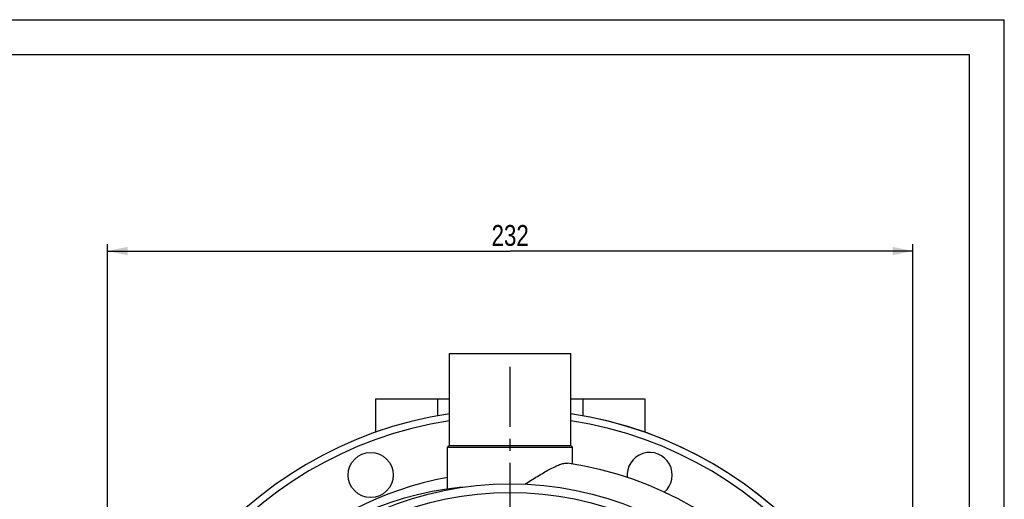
# Model space of a CAD drawing. Header units: millimetres. Extents: x 0 to 841, y 0 to 594.
# Tile 10 of 10: x 556 to 840, y 456 to 594. Entities that reach past the tile are written whole.
import ezdxf

# ---------------------------------------------------------------- set-up
doc = ezdxf.new("R2010")
doc.units = ezdxf.units.MM
doc.header["$LTSCALE"] = 46.2
doc.linetypes.add('CENTER', pattern=[0.6, 0.375, -0.075, 0.075, -0.075])
doc.layers.get('0').update_dxf_attribs({"linetype": 'CONTINUOUS'})
for name, color, linetype in [('ASSI', 7, 'CONTINUOUS'), ('GEOM', 7, 'CONTINUOUS'), ('QUOTE', 7, 'CONTINUOUS')]:
    doc.layers.add(name, color=color, linetype=linetype)
doc.styles.get("Standard").update_dxf_attribs({"font": 'txt', "width": 0.8})
doc.dimstyles.new('DIMSTYLE_1', dxfattribs={"dimtxt": 6, "dimasz": 5.8, "dimexe": 1, "dimexo": 2, "dimgap": 0.75, "dimtad": 1, "dimdec": 3, "dimtxsty": 'Standard', "dimblk": '_FILLED', "dimblk1": '_FILLED', "dimblk2": '_FILLED', "dimcen": 0.09, "dimadec": 3, "dimazin": 2, "dimtp": 0.5, "dimtm": 0.5, "dimtfac": 1, "dimtdec": 3, "dimtofl": 0, "dimtmove": 0, "dimatfit": 3, "dimldrblk": '_FILLED', "dimfxl": 0, "dimtolj": 1, "dimarcsym": 0})

# ---------------------------------------------------------------- blocks, each defined once
blk = doc.blocks.new('_FILLED')
at = {"color": 0, "linetype": 'ByBlock'}
blk.add_solid([(0, 0), (-1, 0.207), (-1, -0.207)], dxfattribs=at)
blk = doc.blocks.new('*D4')
at = {"layer": 'QUOTE', "color": 2, "linetype": 'Continuous'}
for p, q in [((581.69, 369.77), (581.69, 529.32)), ((813.69, 369.77), (813.69, 529.32)), ((581.69, 527.32), (697.69, 527.32)), ((813.69, 527.32), (697.69, 527.32))]:
    blk.add_line(p, q, dxfattribs=at)
at = {"layer": 'QUOTE', "color": 2, "linetype": 'Continuous', "xscale": 5.8, "yscale": 5.8, "zscale": 5.8, "rotation": 180}
blk.add_blockref('_FILLED', (581.69, 527.32), dxfattribs=at)
at = {"layer": 'QUOTE', "color": 2, "linetype": 'Continuous', "xscale": 5.8, "yscale": 5.8, "zscale": 5.8}
blk.add_blockref('_FILLED', (813.69, 527.32), dxfattribs=at)
at = {"layer": 'QUOTE', "color": 2, "linetype": 'Continuous', "insert": (697.69, 534.82), "char_height": 6, "width": 19.8, "attachment_point": 2, "line_spacing_factor": 0.9}
blk.add_mtext('232', dxfattribs=at)

msp = doc.modelspace()

# ---------------------------------------------------------------- linework, layer by layer
at = {"color": 7, "linetype": 'Continuous'}
for p, q in [((0, 594), (840, 594)), ((840, 0), (840, 594)), ((10, 584), (830, 584)), ((830, 10), (830, 584))]:
    msp.add_line(p, q, dxfattribs=at)
at = {"layer": 'ASSI', "color": 7, "linetype": 'Continuous'}
for p, q in [((680.1856, 471.2689), (680.1856, 497.7689)), ((680.1856, 497.7689), (715.1856, 497.7689)), ((715.1856, 471.2689), (715.1856, 497.7689)), ((679.6856, 458.755), (679.6856, 470.7689)), ((715.6856, 465.9321), (715.6856, 470.7689))]:
    msp.add_line(p, q, dxfattribs=at)
at = {"layer": 'ASSI', "color": 2, "linetype": 'CENTER'}
msp.add_line((697.6856, 365.7689), (697.6856, 494.4587), dxfattribs=at)
at = {"layer": 'ASSI', "color": 7, "linetype": 'Continuous'}
msp.add_circle((657.5038, 462.7763), 6.5, dxfattribs=at)
for centre, radius, start, end in [((697.6856, 365.7689), 116, 272.428025, 81.322808), ((737.8674, 462.7763), 6.5, 310.276356, 186.248546)]:
    msp.add_arc(centre, radius, start, end, dxfattribs=at)
at = {"layer": 'GEOM', "color": 7, "linetype": 'Continuous'}
for p, q in [((680.1856, 471.2689), (680.1856, 497.7689)), ((715.1856, 471.2689), (715.1856, 497.7689)), ((658.9356, 484.7689), (658.9356, 475.0734)), ((658.9356, 484.7689), (680.1856, 484.7689)), ((676.7356, 484.7689), (676.7356, 479.86)), ((715.1856, 484.7689), (736.4356, 484.7689)), ((718.6356, 484.7689), (718.6356, 479.86)), ((736.4356, 484.7689), (736.4356, 475.0734)), ((679.6856, 458.755), (679.6856, 470.7689)), ((679.6856, 470.7689), (715.6856, 470.7689)), ((680.1858, 471.2687), (679.6858, 470.7687)), ((680.1856, 471.2689), (715.1856, 471.2689)), ((715.1854, 471.2687), (715.6854, 470.7687)), ((715.6856, 465.9321), (715.6856, 470.7689))]:
    msp.add_line(p, q, dxfattribs=at)
msp.add_circle((697.6856, 365.7689), 94.5, dxfattribs=at)
at = {"layer": 'GEOM', "color": 9, "linetype": 'Continuous'}
msp.add_circle((697.6856, 365.7689), 92, dxfattribs=at)
at = {"layer": 'GEOM', "color": 7, "linetype": 'Continuous'}
for centre, radius, start, end in [((697.6856, 365.7689), 116, 98.678951, 81.321049), ((700.0856, 368.1689), 99, 180, 81.80388), ((697.6856, 365.7689), 98, 100.58398, 298.302446), ((692.5856, 368.1689), 91.5, 95.474108, 180)]:
    msp.add_arc(centre, radius, start, end, dxfattribs=at)
at = {"layer": 'GEOM', "color": 9, "linetype": 'Continuous'}
msp.add_arc((697.6856, 365.7689), 114, 98.831055, 81.168946, dxfattribs=at)
at = {"layer": 'GEOM', "color": 7, "linetype": 'Continuous'}
msp.add_open_spline([(701.8987, 460.175), (703.1406, 460.8806), (705.4526, 462.3504), (708.3038, 464.0574), (710.444, 465.1603), (711.8492, 465.765), (713.0795, 466.1382), (713.8628, 466.2062), (714.1992, 466.1577)], degree=3, knots=[0, 0, 0, 0, 0.31013834, 0.59466155, 0.72114171, 0.83274021, 0.9261909, 1, 1, 1, 1], dxfattribs=at)

# ---------------------------------------------------------------- dimensions: what is measured, and where the dimension line sits
at = {"layer": 'QUOTE', "color": 2, "linetype": 'Continuous'}
dim = msp.add_linear_dim(base=(813.6856, 527.3167), p1=(581.6856, 367.7689), p2=(813.6856, 367.7689), dimstyle='DIMSTYLE_1', dxfattribs=at)
dim.commit()
dim.dimension.update_dxf_attribs({"geometry": '*D4', "text_midpoint": (697.2856, 527.3167), "dimtype": 160})

doc.saveas('drawing.dxf')
